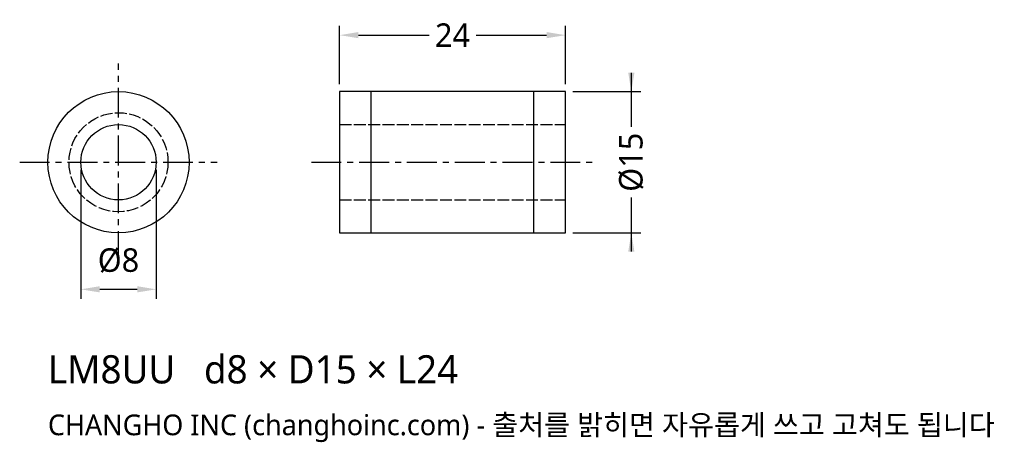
# Model space of a CAD drawing. Header units: millimetres. Extents: x -10 to 94, y -30 to 15.
import ezdxf

# ---------------------------------------------------------------- set-up
doc = ezdxf.new("R2010")
doc.units = ezdxf.units.MM
doc.linetypes.add('CENTER', pattern=[5.08, 3.175, -0.635, 0.635, -0.635])
doc.linetypes.add('DASHED', pattern=[1.524, 1.27, -0.254])
for name, color, linetype in [('문자', 7, 'CONTINUOUS'), ('숨은선', 3, 'DASHED'), ('외형선', 7, 'CONTINUOUS'), ('중심선', 1, 'CENTER'), ('치수', 4, 'CONTINUOUS')]:
    doc.layers.add(name, color=color, linetype=linetype)
doc.styles.add('CH_KOR', font='malgun.ttf')
doc.dimstyles.new('CH_DIM', dxfattribs={"dimtxt": 2.5, "dimasz": 2, "dimexe": 1, "dimexo": 0.8, "dimgap": 0.8, "dimtad": 1, "dimdec": 1, "dimdsep": 46, "dimtxsty": 'CH_KOR', "dimcen": 2.5, "dimclrd": 4, "dimclre": 4, "dimclrt": 4, "dimazin": 3, "dimtfac": 1, "dimtmove": 0, "dimatfit": 3})

# ---------------------------------------------------------------- blocks, each defined once
blk = doc.blocks.new('_CLOSEDFILLED')
at = {"color": 0, "linetype": 'BYBLOCK'}
blk.add_solid([(-1, 0.164), (0, 0), (-1, -0.164)], dxfattribs=at)
blk = doc.blocks.new('*D1')
at = {"color": 4}
for p, q in [((54.5, 9.5), (54.5, 3.75)), ((48.3, 7.5), (55.5, 7.5)), ((54.5, -3.75), (54.5, -9.5)), ((48.3, -7.5), (55.5, -7.5))]:
    blk.add_line(p, q, dxfattribs=at)
at = {"layer": 'Defpoints'}
for p in [(47.5, 7.5), (54.5, 7.5), (47.5, -7.5)]:
    blk.add_point(p, dxfattribs=at)
at = {"layer": '치수', "color": 4, "xscale": 2, "yscale": 2}
for p, rotation in [((54.5, 7.5), 270), ((54.5, -7.5), 90)]:
    blk.add_blockref('_CLOSEDFILLED', p, dxfattribs=dict(at, rotation=rotation))
at = {"layer": '치수', "color": 4, "insert": (54.5, 0), "char_height": 2.5, "attachment_point": 5, "rotation": 90, "style": 'CH_KOR'}
blk.add_mtext('Ø15', dxfattribs=at)
blk = doc.blocks.new('*D2')
at = {"color": 4}
for p, q in [((-4, -0.8), (-4, -14.5)), ((4, -0.8), (4, -14.5)), ((-2, -13.5), (2, -13.5))]:
    blk.add_line(p, q, dxfattribs=at)
at = {"layer": 'Defpoints'}
for p in [(-4, 0), (4, 0), (-4, -13.5)]:
    blk.add_point(p, dxfattribs=at)
at = {"layer": '치수', "color": 4, "xscale": 2, "yscale": 2, "rotation": 180}
blk.add_blockref('_CLOSEDFILLED', (-4, -13.5), dxfattribs=at)
at = {"layer": '치수', "color": 4, "xscale": 2, "yscale": 2}
blk.add_blockref('_CLOSEDFILLED', (4, -13.5), dxfattribs=at)
at = {"layer": '치수', "color": 4, "insert": (0, -10.45), "char_height": 2.5, "attachment_point": 5, "style": 'CH_KOR'}
blk.add_mtext('Ø8', dxfattribs=at)
blk = doc.blocks.new('*D3')
at = {"color": 4}
for p, q in [((23.5, 8.3), (23.5, 14.5)), ((47.5, 8.3), (47.5, 14.5)), ((25.5, 13.5), (33, 13.5)), ((38, 13.5), (45.5, 13.5))]:
    blk.add_line(p, q, dxfattribs=at)
at = {"layer": 'Defpoints'}
for p in [(23.5, 13.5), (23.5, 7.5), (47.5, 7.5)]:
    blk.add_point(p, dxfattribs=at)
at = {"layer": '치수', "color": 4, "xscale": 2, "yscale": 2, "rotation": 180}
blk.add_blockref('_CLOSEDFILLED', (23.5, 13.5), dxfattribs=at)
at = {"layer": '치수', "color": 4, "xscale": 2, "yscale": 2}
blk.add_blockref('_CLOSEDFILLED', (47.5, 13.5), dxfattribs=at)
at = {"layer": '치수', "color": 4, "insert": (35.5, 13.5), "char_height": 2.5, "attachment_point": 5, "style": 'CH_KOR'}
blk.add_mtext('24', dxfattribs=at)

msp = doc.modelspace()

# ---------------------------------------------------------------- linework, layer by layer
at = {"layer": '숨은선'}
for p, q in [((23.5, 4), (47.5, 4)), ((23.5, -4), (47.5, -4))]:
    msp.add_line(p, q, dxfattribs=at)
msp.add_circle((0, 0), 5.26, dxfattribs=at)
at = {"layer": '외형선'}
for p, q in [((26.86, -7.5), (26.86, 7.5)), ((44.14, -7.5), (44.14, 7.5))]:
    msp.add_line(p, q, dxfattribs=at)
msp.add_lwpolyline([(23.5, -7.5), (47.5, -7.5), (47.5, 7.5), (23.5, 7.5)], close=True, dxfattribs=at)
for radius in [7.5, 4]:
    msp.add_circle((0, 0), radius, dxfattribs=at)
at = {"layer": '중심선'}
for p, q in [((0, -10.5), (0, 10.5)), ((-10.5, 0), (10.5, 0)), ((20.5, 0), (50.5, 0))]:
    msp.add_line(p, q, dxfattribs=at)

# ---------------------------------------------------------------- texts
at = {"layer": '문자', "style": 'CH_KOR'}
for s, height, p in [('LM8UU   d8 × D15 × L24', 3, (-7.5, -23.5)), ('CHANGHO INC (changhoinc.com) - 출처를 밝히면 자유롭게 쓰고 고쳐도 됩니다', 2.2, (-7.5, -29))]:
    msp.add_text(s, height=height, dxfattribs=at).set_placement(p)

# ---------------------------------------------------------------- dimensions: what is measured, and where the dimension line sits
at = {"layer": '치수'}
dim = msp.add_linear_dim(base=(23.5, 13.5), p1=(23.5, 7.5), p2=(47.5, 7.5), dimstyle='CH_DIM', override={"dimscale": 1}, dxfattribs=at)
dim.commit()
dim.dimension.update_dxf_attribs({"geometry": '*D3', "text_midpoint": (35.5, 13.5)})
dim = msp.add_linear_dim(base=(54.5, 7.5), p1=(47.5, 7.5), p2=(47.5, -7.5), angle=90, text='Ø15', dimstyle='CH_DIM', override={"dimscale": 1}, dxfattribs=at)
dim.commit()
dim.dimension.update_dxf_attribs({"geometry": '*D1', "text_midpoint": (54.5, 0)})
dim = msp.add_linear_dim(base=(-4, -13.5), p1=(-4, 0), p2=(4, 0), text='Ø8', dimstyle='CH_DIM', override={"dimscale": 1}, dxfattribs=at)
dim.commit()
dim.dimension.update_dxf_attribs({"geometry": '*D2', "text_midpoint": (0, -10.45)})

doc.saveas('drawing.dxf')
